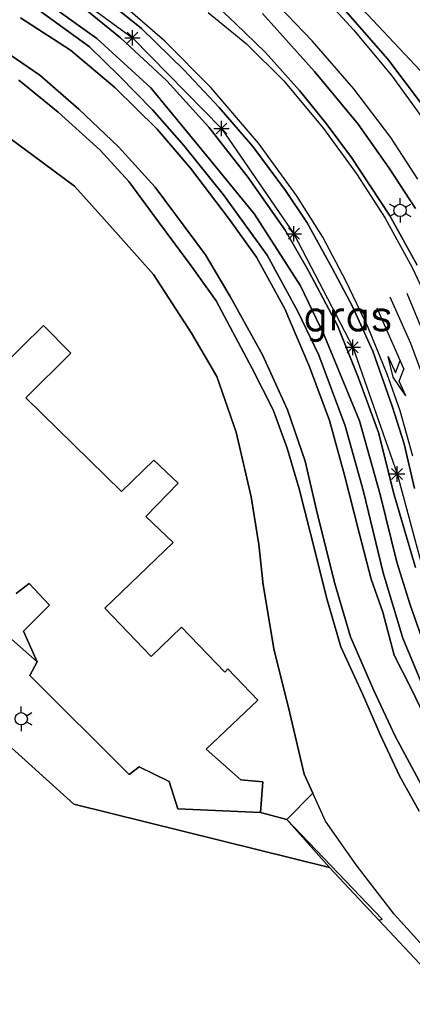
# Model space of a CAD drawing. Header units: millimetres. Extents: x 129727 to 131402, y 399018 to 399724.
# Tile 12 of 60: x 129964 to 129996, y 399307 to 399387. Entities that reach past the tile are written whole.
import ezdxf
from ezdxf.enums import TextEntityAlignment as Align

# ---------------------------------------------------------------- set-up
doc = ezdxf.new("R2010")
doc.units = ezdxf.units.MM
for name, color, linetype in [('MDI-IN-OPNAMEGRENS', 7, 'Continuous'), ('MDI-VL-GRAS', 7, 'Continuous'), ('MDI-VL-GROND', 7, 'Continuous'), ('MDI-VL-TALUD', 7, 'Continuous'), ('MDI-VL-VERHARDING', 7, 'Continuous'), ('MDI-XX-BEBOUWING', 10, 'Continuous'), ('MDI-XX-BEPLANTING', 80, 'Continuous'), ('MDI-XX-GRAS', 7, 'Continuous'), ('MDI-XX-GREPPEL', 160, 'Continuous'), ('MDI-XX-MARKERING', 251, 'Continuous'), ('MDI-XX-TALUD', 84, 'Continuous'), ('MDI-XX-TERREINAFSCH', 253, 'Continuous')]:
    doc.layers.add(name, color=color, linetype=linetype)
doc.styles.add('ROMANS25', font='ROMANS.shx', dxfattribs={"height": 2.5})

msp = doc.modelspace()

# ---------------------------------------------------------------- linework, layer by layer
for p, q in [((129973.141, 399385.1), (129974.025, 399385.984)), ((129974.025, 399385.1), (129973.141, 399385.984)), ((129973.583, 399384.917), (129973.583, 399386.167)), ((129972.958, 399385.542), (129974.208, 399385.542)), ((129980.378, 399377.712), (129981.262, 399378.596)), ((129981.262, 399377.712), (129980.378, 399378.596)), ((129980.82, 399377.529), (129980.82, 399378.779)), ((129980.195, 399378.154), (129981.445, 399378.154)), ((129994.899, 399371.747), (129994.466, 399371.997)), ((129995.332, 399371.997), (129995.332, 399372.497)), ((129995.765, 399371.747), (129996.198, 399371.997)), ((129994.899, 399371.247), (129994.466, 399370.997)), ((129995.765, 399371.247), (129996.198, 399370.997)), ((129995.332, 399370.997), (129995.332, 399370.497)), ((129986.086, 399369.594), (129987.336, 399369.594)), ((129986.269, 399369.152), (129987.153, 399370.036)), ((129987.153, 399369.152), (129986.269, 399370.036)), ((129986.711, 399368.969), (129986.711, 399370.219)), ((129995.894, 399364.755), (129997.976, 399359.718)), ((129993.437, 399363.568), (129995.646, 399358.586)), ((129991.045, 399359.912), (129991.929, 399360.796)), ((129991.929, 399359.912), (129991.045, 399360.796)), ((129991.487, 399359.729), (129991.487, 399360.979)), ((129990.862, 399360.354), (129992.112, 399360.354)), ((129994.373, 399359.607), (129994.961, 399358.282)), ((129994.788, 399357.932), (129994.373, 399359.607)), ((129994.961, 399358.282), (129995.342, 399359.272)), ((129995.265, 399357.596), (129995.646, 399358.586)), ((129995.792, 399356.408), (129994.788, 399357.932)), ((129995.792, 399356.408), (129995.265, 399357.596)), ((129994.646, 399349.607), (129995.53, 399350.491)), ((129995.53, 399349.607), (129994.646, 399350.491)), ((129995.088, 399349.424), (129995.088, 399350.674)), ((129994.463, 399350.049), (129995.713, 399350.049)), ((129964.542, 399330.631), (129964.542, 399331.131)), ((129964.975, 399330.381), (129965.408, 399330.631)), ((129964.542, 399329.631), (129964.542, 399329.131)), ((129964.975, 399329.881), (129965.408, 399329.631))]:
    msp.add_line(p, q)
for centre in [(129995.332, 399371.497), (129964.542, 399330.131)]:
    msp.add_circle(centre, 0.5)
at = {"layer": 'MDI-IN-OPNAMEGRENS'}
for p, q in [((129888.254, 399395.936), (129968.812, 399323.186)), ((129968.812, 399323.186), (129989.602, 399318.036)), ((129989.602, 399318.036), (129993.636, 399313.717)), ((129993.636, 399313.717), (130000, 399306.903))]:
    msp.add_line(p, q, dxfattribs=at)
at = {"layer": 'MDI-VL-GRAS'}
for p, q in [((129965.242, 399389.4), (129970.695, 399385.478)), ((129970.695, 399385.478), (129965.242, 399389.4)), ((129981.958, 399386.704), (129979.425, 399389.114)), ((129994.329, 399383.788), (129989.871, 399388.918)), ((129972.609, 399385.548), (129968.876, 399388.559)), ((129968.876, 399388.559), (129972.609, 399385.548)), ((129971.436, 399388.611), (129974.317, 399386.289)), ((129966.054, 399387.736), (129970.095, 399384.805)), ((129970.095, 399384.805), (129966.054, 399387.736)), ((129984.156, 399387.516), (129988.377, 399382.796)), ((129968.548, 399384.524), (129964.495, 399387.152)), ((129964.495, 399387.152), (129968.548, 399384.524)), ((129984.389, 399384.343), (129981.958, 399386.704)), ((129974.317, 399386.289), (129977.795, 399382.905)), ((129966.049, 399382.502), (129962.095, 399385.205)), ((129962.095, 399385.205), (129966.049, 399382.502)), ((129970.095, 399384.805), (129972.493, 399382.447)), ((129972.493, 399382.447), (129970.095, 399384.805)), ((129970.695, 399385.478), (129975.073, 399381.454)), ((129975.073, 399381.454), (129970.695, 399385.478)), ((129976.389, 399382.04), (129972.609, 399385.548)), ((129972.609, 399385.548), (129976.389, 399382.04)), ((129972.159, 399381.5), (129968.548, 399384.524)), ((129968.548, 399384.524), (129972.159, 399381.5)), ((129987.163, 399381.256), (129984.389, 399384.343)), ((129997.241, 399379.937), (129994.329, 399383.788)), ((129969.234, 399379.728), (129966.049, 399382.502)), ((129966.049, 399382.502), (129969.234, 399379.728)), ((129972.493, 399382.447), (129975.209, 399379.687)), ((129975.209, 399379.687), (129972.493, 399382.447)), ((129977.795, 399382.905), (129980.644, 399379.856)), ((129988.377, 399382.796), (129991.933, 399378.498)), ((129964.345, 399382.09), (129967.536, 399379.477)), ((129967.536, 399379.477), (129964.345, 399382.09)), ((129979.797, 399378.278), (129976.389, 399382.04)), ((129976.389, 399382.04), (129979.797, 399378.278)), ((129975.59, 399378.092), (129972.159, 399381.5)), ((129972.159, 399381.5), (129975.59, 399378.092)), ((129975.073, 399381.454), (129979.985, 399375.509)), ((129979.985, 399375.509), (129975.073, 399381.454)), ((129989.324, 399378.569), (129987.163, 399381.256)), ((129967.536, 399379.477), (129970.954, 399376.401)), ((129970.954, 399376.401), (129967.536, 399379.477)), ((129972.445, 399376.679), (129969.234, 399379.728)), ((129969.234, 399379.728), (129972.445, 399376.679)), ((129975.209, 399379.687), (129977.766, 399376.786)), ((129977.766, 399376.786), (129975.209, 399379.687)), ((129980.644, 399379.856), (129983.372, 399376.688)), ((129991.377, 399375.812), (129989.324, 399378.569)), ((129991.933, 399378.498), (129994.455, 399374.938)), ((129965.515, 399375.959), (129962.339, 399378.289)), ((129978.307, 399374.931), (129975.59, 399378.092)), ((129975.59, 399378.092), (129978.307, 399374.931)), ((129982.986, 399374.177), (129979.797, 399378.278)), ((129979.797, 399378.278), (129982.986, 399374.177)), ((129977.766, 399376.786), (129980.977, 399372.76)), ((129980.977, 399372.76), (129977.766, 399376.786)), ((129968.873, 399373.474), (129965.515, 399375.959)), ((129970.954, 399376.401), (129973.288, 399373.838)), ((129973.288, 399373.838), (129970.954, 399376.401)), ((129975.425, 399373.378), (129972.445, 399376.679)), ((129972.445, 399376.679), (129975.425, 399373.378)), ((129983.372, 399376.688), (129986.018, 399373.119)), ((129979.985, 399375.509), (129983.506, 399371.177)), ((129983.506, 399371.177), (129979.985, 399375.509)), ((129994.464, 399371.103), (129991.377, 399375.812)), ((129981.393, 399370.871), (129978.307, 399374.931)), ((129978.307, 399374.931), (129981.393, 399370.871)), ((129994.455, 399374.938), (129996.598, 399371.645)), ((129973.288, 399373.838), (129975.706, 399370.572)), ((129975.706, 399370.572), (129973.288, 399373.838)), ((129985.994, 399369.876), (129982.986, 399374.177)), ((129982.986, 399374.177), (129985.994, 399369.876)), ((129971.541, 399370.518), (129968.873, 399373.474)), ((129979.527, 399367.87), (129975.425, 399373.378)), ((129975.425, 399373.378), (129979.527, 399367.87)), ((129980.977, 399372.76), (129984.538, 399367.848)), ((129984.538, 399367.848), (129980.977, 399372.76)), ((129986.018, 399373.119), (129987.773, 399370.471)), ((129983.506, 399371.177), (129987.25, 399365.369)), ((129987.25, 399365.369), (129983.506, 399371.177)), ((129975.306, 399366.272), (129971.541, 399370.518)), ((129975.706, 399370.572), (129978.364, 399366.977)), ((129978.364, 399366.977), (129975.706, 399370.572)), ((129983.667, 399367.682), (129981.393, 399370.871)), ((129981.393, 399370.871), (129983.667, 399367.682)), ((129987.773, 399370.471), (129989.812, 399366.798)), ((129996.739, 399367.028), (129994.464, 399371.103)), ((129987.924, 399366.535), (129985.994, 399369.876)), ((129985.994, 399369.876), (129987.924, 399366.535)), ((129981.525, 399364.488), (129979.527, 399367.87)), ((129979.527, 399367.87), (129981.525, 399364.488)), ((129985.959, 399363.493), (129983.667, 399367.682)), ((129983.667, 399367.682), (129985.959, 399363.493)), ((129984.538, 399367.848), (129987.026, 399363.257)), ((129987.026, 399363.257), (129984.538, 399367.848)), ((129978.364, 399366.977), (129980.378, 399364.15)), ((129980.378, 399364.15), (129978.364, 399366.977)), ((129990.259, 399362.128), (129987.924, 399366.535)), ((129987.924, 399366.535), (129990.259, 399362.128)), ((129989.812, 399366.798), (129991.469, 399363.674)), ((129978.384, 399361.515), (129975.306, 399366.272)), ((129987.25, 399365.369), (129989.176, 399361.343)), ((129989.176, 399361.343), (129987.25, 399365.369)), ((129980.378, 399364.15), (129983.314, 399358.645)), ((129983.314, 399358.645), (129980.378, 399364.15)), ((129984.151, 399359.735), (129981.525, 399364.488)), ((129981.525, 399364.488), (129984.151, 399359.735)), ((129987.987, 399358.769), (129985.959, 399363.493)), ((129985.959, 399363.493), (129987.987, 399358.769)), ((129987.026, 399363.257), (129988.731, 399359.705)), ((129988.731, 399359.705), (129987.026, 399363.257)), ((129991.469, 399363.674), (129993.128, 399360.045)), ((129991.923, 399357.928), (129990.259, 399362.128)), ((129990.259, 399362.128), (129991.923, 399357.928)), ((129980.45, 399357.994), (129978.384, 399361.515)), ((129989.176, 399361.343), (129992.026, 399354.385)), ((129992.026, 399354.385), (129989.176, 399361.343)), ((129993.128, 399360.045), (129994.703, 399355.578)), ((129986.194, 399355.262), (129984.151, 399359.735)), ((129984.151, 399359.735), (129986.194, 399355.262)), ((129988.731, 399359.705), (129990.881, 399353.955)), ((129990.881, 399353.955), (129988.731, 399359.705)), ((129983.314, 399358.645), (129985.024, 399355.273)), ((129985.024, 399355.273), (129983.314, 399358.645)), ((129989.604, 399354.389), (129987.987, 399358.769)), ((129987.987, 399358.769), (129989.604, 399354.389)), ((129982.015, 399353.46), (129980.45, 399357.994)), ((129993.592, 399353.43), (129991.923, 399357.928)), ((129991.923, 399357.928), (129993.592, 399353.43)), ((129985.024, 399355.273), (129986.153, 399352.146)), ((129986.153, 399352.146), (129985.024, 399355.273)), ((129987.627, 399351.087), (129986.194, 399355.262)), ((129986.194, 399355.262), (129987.627, 399351.087)), ((129994.703, 399355.578), (129995.678, 399352.495)), ((129990.823, 399349.96), (129989.604, 399354.389)), ((129989.604, 399354.389), (129990.823, 399349.96)), ((129992.026, 399354.385), (129993.718, 399348.382)), ((129993.718, 399348.382), (129992.026, 399354.385)), ((129990.881, 399353.955), (129992.365, 399348.626)), ((129992.365, 399348.626), (129990.881, 399353.955)), ((129983.245, 399348.188), (129982.015, 399353.46)), ((129994.863, 399348.361), (129993.592, 399353.43)), ((129993.592, 399353.43), (129994.863, 399348.361)), ((129986.153, 399352.146), (129987.145, 399348.848)), ((129987.145, 399348.848), (129986.153, 399352.146)), ((129995.678, 399352.495), (129996.511, 399348.873)), ((129988.535, 399347.099), (129987.627, 399351.087)), ((129987.627, 399351.087), (129988.535, 399347.099)), ((129992.008, 399345.271), (129990.823, 399349.96)), ((129990.823, 399349.96), (129992.008, 399345.271)), ((129987.145, 399348.848), (129988.474, 399343.617)), ((129988.474, 399343.617), (129987.145, 399348.848)), ((129983.854, 399344.306), (129983.245, 399348.188)), ((129992.365, 399348.626), (129993.962, 399342.015)), ((129993.962, 399342.015), (129992.365, 399348.626)), ((129993.718, 399348.382), (129995.06, 399342.888)), ((129995.06, 399342.888), (129993.718, 399348.382)), ((129996.593, 399342.44), (129994.863, 399348.361)), ((129994.863, 399348.361), (129996.593, 399342.44)), ((129989.998, 399341.232), (129988.535, 399347.099)), ((129988.535, 399347.099), (129989.998, 399341.232)), ((129992.995, 399341.486), (129992.008, 399345.271)), ((129992.008, 399345.271), (129992.995, 399341.486)), ((129984.2, 399341.028), (129983.854, 399344.306)), ((129988.474, 399343.617), (129989.353, 399339.996)), ((129989.353, 399339.996), (129988.474, 399343.617)), ((129995.06, 399342.888), (129996.157, 399339.409)), ((129996.157, 399339.409), (129995.06, 399342.888)), ((129993.962, 399342.015), (129995.569, 399336.694)), ((129995.569, 399336.694), (129993.962, 399342.015)), ((129985.112, 399335.694), (129984.2, 399341.028)), ((129991.32, 399336.81), (129989.998, 399341.232)), ((129989.998, 399341.232), (129991.32, 399336.81)), ((129993.938, 399338.811), (129992.995, 399341.486)), ((129992.995, 399341.486), (129993.938, 399338.811)), ((129989.353, 399339.996), (129990.526, 399335.974)), ((129990.526, 399335.974), (129989.353, 399339.996)), ((129996.157, 399339.409), (129997.058, 399336.852)), ((129997.058, 399336.852), (129996.157, 399339.409)), ((129994.86, 399335.315), (129993.938, 399338.811)), ((129993.938, 399338.811), (129994.86, 399335.315)), ((129993.194, 399332.439), (129991.32, 399336.81)), ((129991.32, 399336.81), (129993.194, 399332.439)), ((129995.569, 399336.694), (129997.795, 399331.359)), ((129997.795, 399331.359), (129995.569, 399336.694)), ((129990.526, 399335.974), (129992.278, 399332.152)), ((129992.278, 399332.152), (129990.526, 399335.974)), ((129986.264, 399331.062), (129985.112, 399335.694)), ((129996.23, 399332.584), (129994.86, 399335.315)), ((129994.86, 399335.315), (129996.23, 399332.584)), ((129992.278, 399332.152), (129993.708, 399328.853)), ((129993.708, 399328.853), (129992.278, 399332.152)), ((129994.93, 399328.717), (129993.194, 399332.439)), ((129993.194, 399332.439), (129994.93, 399328.717)), ((129997.657, 399329.669), (129996.23, 399332.584)), ((129996.23, 399332.584), (129997.657, 399329.669)), ((129987.554, 399325.631), (129986.264, 399331.062)), ((129993.708, 399328.853), (129995.289, 399325.489)), ((129995.289, 399325.489), (129993.708, 399328.853)), ((129997.072, 399324.723), (129994.93, 399328.717)), ((129994.93, 399328.717), (129997.072, 399324.723)), ((129988.247, 399324.085), (129987.554, 399325.631)), ((129995.289, 399325.489), (129996.895, 399322.627)), ((129996.895, 399322.627), (129995.289, 399325.489)), ((129989.272, 399321.801), (129988.247, 399324.085)), ((129991.773, 399318.252), (129989.272, 399321.801)), ((129994.869, 399314.245), (129991.773, 399318.252)), ((129998.002, 399310.755), (129994.869, 399314.245))]:
    msp.add_line(p, q, dxfattribs=at)
at = {"layer": 'MDI-VL-GROND'}
for p, q in [((129962.339, 399378.289), (129965.515, 399375.959)), ((129965.515, 399375.959), (129968.873, 399373.474)), ((129968.873, 399373.474), (129971.541, 399370.518)), ((129971.541, 399370.518), (129975.306, 399366.272)), ((129975.306, 399366.272), (129978.384, 399361.515)), ((129966.356, 399362.117), (129962.795, 399358.665)), ((129968.568, 399359.878), (129966.356, 399362.117)), ((129978.384, 399361.515), (129980.45, 399357.994)), ((129964.93, 399356.24), (129968.568, 399359.878)), ((129980.45, 399357.994), (129982.015, 399353.46)), ((129972.681, 399348.638), (129964.93, 399356.24)), ((129982.015, 399353.46), (129983.245, 399348.188)), ((129975.311, 399351.182), (129972.681, 399348.638)), ((129977.298, 399349.29), (129975.311, 399351.182)), ((129974.685, 399346.592), (129977.298, 399349.29)), ((129983.245, 399348.188), (129983.854, 399344.306)), ((129976.893, 399344.481), (129974.685, 399346.592)), ((129965.847, 399334.759), (129953.158, 399345.873)), ((129971.34, 399339.129), (129976.893, 399344.481)), ((129983.854, 399344.306), (129984.2, 399341.028)), ((129964.119, 399340.335), (129965.18, 399341.143)), ((129965.18, 399341.143), (129966.844, 399339.39)), ((129984.2, 399341.028), (129985.112, 399335.694)), ((129966.844, 399339.39), (129964.723, 399337.253)), ((129975.114, 399335.194), (129971.34, 399339.129)), ((129977.571, 399337.579), (129975.114, 399335.194)), ((129981.092, 399333.915), (129977.571, 399337.579)), ((129964.723, 399337.253), (129965.847, 399334.759)), ((129985.112, 399335.694), (129986.264, 399331.062)), ((129965.847, 399334.759), (129965.847, 399334.759)), ((129981.346, 399334.185), (129981.092, 399333.915)), ((129983.772, 399331.651), (129981.346, 399334.185)), ((129979.581, 399327.665), (129983.772, 399331.651)), ((129986.264, 399331.062), (129987.554, 399325.631)), ((129982.397, 399325.173), (129979.581, 399327.665)), ((129987.554, 399325.631), (129988.247, 399324.085)), ((129984.187, 399325.01), (129982.397, 399325.173)), ((129983.992, 399322.512), (129984.187, 399325.01)), ((129988.247, 399324.085), (129986.122, 399321.93)), ((129986.122, 399321.93), (129983.992, 399322.512)), ((129986.122, 399321.93), (129986.122, 399321.93))]:
    msp.add_line(p, q, dxfattribs=at)
at = {"layer": 'MDI-VL-TALUD'}
for p, q in [((129970.695, 399385.478), (129965.242, 399389.4)), ((129965.242, 399389.4), (129970.695, 399385.478)), ((129968.876, 399388.559), (129972.609, 399385.548)), ((129970.095, 399384.805), (129966.054, 399387.736)), ((129964.495, 399387.152), (129968.548, 399384.524)), ((129966.049, 399382.502), (129962.095, 399385.205)), ((129972.493, 399382.447), (129970.095, 399384.805)), ((129975.073, 399381.454), (129970.695, 399385.478)), ((129970.695, 399385.478), (129975.073, 399381.454)), ((129972.609, 399385.548), (129976.389, 399382.04)), ((129968.548, 399384.524), (129972.159, 399381.5)), ((129969.234, 399379.728), (129966.049, 399382.502)), ((129975.209, 399379.687), (129972.493, 399382.447)), ((129964.345, 399382.09), (129967.536, 399379.477)), ((129976.389, 399382.04), (129979.797, 399378.278)), ((129972.159, 399381.5), (129975.59, 399378.092)), ((129979.985, 399375.509), (129975.073, 399381.454)), ((129975.073, 399381.454), (129979.985, 399375.509)), ((129967.536, 399379.477), (129970.954, 399376.401)), ((129972.445, 399376.679), (129969.234, 399379.728)), ((129977.766, 399376.786), (129975.209, 399379.687)), ((129965.515, 399375.959), (129962.339, 399378.289)), ((129975.59, 399378.092), (129978.307, 399374.931)), ((129979.797, 399378.278), (129982.986, 399374.177)), ((129980.977, 399372.76), (129977.766, 399376.786)), ((129968.873, 399373.474), (129965.515, 399375.959)), ((129970.954, 399376.401), (129973.288, 399373.838)), ((129975.425, 399373.378), (129972.445, 399376.679)), ((129983.506, 399371.177), (129979.985, 399375.509)), ((129979.985, 399375.509), (129983.506, 399371.177)), ((129978.307, 399374.931), (129981.393, 399370.871)), ((129973.288, 399373.838), (129975.706, 399370.572)), ((129982.986, 399374.177), (129985.994, 399369.876)), ((129971.541, 399370.518), (129968.873, 399373.474)), ((129979.527, 399367.87), (129975.425, 399373.378)), ((129984.538, 399367.848), (129980.977, 399372.76)), ((129987.25, 399365.369), (129983.506, 399371.177)), ((129983.506, 399371.177), (129987.25, 399365.369)), ((129975.306, 399366.272), (129971.541, 399370.518)), ((129975.706, 399370.572), (129978.364, 399366.977)), ((129981.393, 399370.871), (129983.667, 399367.682)), ((129985.994, 399369.876), (129987.924, 399366.535)), ((129981.525, 399364.488), (129979.527, 399367.87)), ((129983.667, 399367.682), (129985.959, 399363.493)), ((129987.026, 399363.257), (129984.538, 399367.848)), ((129978.364, 399366.977), (129980.378, 399364.15)), ((129987.924, 399366.535), (129990.259, 399362.128)), ((129978.384, 399361.515), (129975.306, 399366.272)), ((129989.176, 399361.343), (129987.25, 399365.369)), ((129987.25, 399365.369), (129989.176, 399361.343)), ((129980.378, 399364.15), (129983.314, 399358.645)), ((129984.151, 399359.735), (129981.525, 399364.488)), ((129985.959, 399363.493), (129987.987, 399358.769)), ((129988.731, 399359.705), (129987.026, 399363.257)), ((129990.259, 399362.128), (129991.923, 399357.928)), ((129980.45, 399357.994), (129978.384, 399361.515)), ((129992.026, 399354.385), (129989.176, 399361.343)), ((129989.176, 399361.343), (129992.026, 399354.385)), ((129986.194, 399355.262), (129984.151, 399359.735)), ((129990.881, 399353.955), (129988.731, 399359.705)), ((129983.314, 399358.645), (129985.024, 399355.273)), ((129987.987, 399358.769), (129989.604, 399354.389)), ((129982.015, 399353.46), (129980.45, 399357.994)), ((129991.923, 399357.928), (129993.592, 399353.43)), ((129985.024, 399355.273), (129986.153, 399352.146)), ((129987.627, 399351.087), (129986.194, 399355.262)), ((129989.604, 399354.389), (129990.823, 399349.96)), ((129993.718, 399348.382), (129992.026, 399354.385)), ((129992.026, 399354.385), (129993.718, 399348.382)), ((129992.365, 399348.626), (129990.881, 399353.955)), ((129983.245, 399348.188), (129982.015, 399353.46)), ((129993.592, 399353.43), (129994.863, 399348.361)), ((129986.153, 399352.146), (129987.145, 399348.848)), ((129988.535, 399347.099), (129987.627, 399351.087)), ((129990.823, 399349.96), (129992.008, 399345.271)), ((129987.145, 399348.848), (129988.474, 399343.617)), ((129983.854, 399344.306), (129983.245, 399348.188)), ((129993.962, 399342.015), (129992.365, 399348.626)), ((129995.06, 399342.888), (129993.718, 399348.382)), ((129993.718, 399348.382), (129995.06, 399342.888)), ((129994.863, 399348.361), (129996.593, 399342.44)), ((129989.998, 399341.232), (129988.535, 399347.099)), ((129992.008, 399345.271), (129992.995, 399341.486)), ((129984.2, 399341.028), (129983.854, 399344.306)), ((129988.474, 399343.617), (129989.353, 399339.996)), ((129996.157, 399339.409), (129995.06, 399342.888)), ((129995.06, 399342.888), (129996.157, 399339.409)), ((129995.569, 399336.694), (129993.962, 399342.015)), ((129985.112, 399335.694), (129984.2, 399341.028)), ((129991.32, 399336.81), (129989.998, 399341.232)), ((129992.995, 399341.486), (129993.938, 399338.811)), ((129989.353, 399339.996), (129990.526, 399335.974)), ((129997.058, 399336.852), (129996.157, 399339.409)), ((129996.157, 399339.409), (129997.058, 399336.852)), ((129993.938, 399338.811), (129994.86, 399335.315)), ((129993.194, 399332.439), (129991.32, 399336.81)), ((129997.795, 399331.359), (129995.569, 399336.694)), ((129990.526, 399335.974), (129992.278, 399332.152)), ((129986.264, 399331.062), (129985.112, 399335.694)), ((129994.86, 399335.315), (129996.23, 399332.584)), ((129992.278, 399332.152), (129993.708, 399328.853)), ((129994.93, 399328.717), (129993.194, 399332.439)), ((129996.23, 399332.584), (129997.657, 399329.669)), ((129987.554, 399325.631), (129986.264, 399331.062)), ((129993.708, 399328.853), (129995.289, 399325.489)), ((129997.072, 399324.723), (129994.93, 399328.717)), ((129988.247, 399324.085), (129987.554, 399325.631)), ((129995.289, 399325.489), (129996.895, 399322.627)), ((129989.272, 399321.801), (129988.247, 399324.085)), ((129991.773, 399318.252), (129989.272, 399321.801)), ((129994.869, 399314.245), (129991.773, 399318.252)), ((129998.002, 399310.755), (129994.869, 399314.245))]:
    msp.add_line(p, q, dxfattribs=at)
at = {"layer": 'MDI-VL-VERHARDING'}
for p, q in [((129968.812, 399323.186), (129888.254, 399395.936)), ((129979.425, 399389.114), (129981.958, 399386.704)), ((129989.871, 399388.918), (129994.329, 399383.788)), ((129974.317, 399386.289), (129971.436, 399388.611)), ((129988.377, 399382.796), (129984.156, 399387.516)), ((129981.958, 399386.704), (129984.389, 399384.343)), ((129977.795, 399382.905), (129974.317, 399386.289)), ((129984.389, 399384.343), (129987.163, 399381.256)), ((129994.329, 399383.788), (129997.241, 399379.937)), ((129980.644, 399379.856), (129977.795, 399382.905)), ((129991.933, 399378.498), (129988.377, 399382.796)), ((129987.163, 399381.256), (129989.324, 399378.569)), ((129983.372, 399376.688), (129980.644, 399379.856)), ((129989.324, 399378.569), (129991.377, 399375.812)), ((129994.455, 399374.938), (129991.933, 399378.498)), ((129986.018, 399373.119), (129983.372, 399376.688)), ((129991.377, 399375.812), (129994.464, 399371.103)), ((129996.598, 399371.645), (129994.455, 399374.938)), ((129987.773, 399370.471), (129986.018, 399373.119)), ((129989.812, 399366.798), (129987.773, 399370.471)), ((129994.464, 399371.103), (129996.739, 399367.028)), ((129991.469, 399363.674), (129989.812, 399366.798)), ((129993.128, 399360.045), (129991.469, 399363.674)), ((129994.703, 399355.578), (129993.128, 399360.045)), ((129995.678, 399352.495), (129994.703, 399355.578)), ((129996.511, 399348.873), (129995.678, 399352.495)), ((129953.158, 399345.873), (129965.847, 399334.759)), ((129965.847, 399334.759), (129965.239, 399333.663)), ((129965.239, 399333.663), (129973.316, 399325.592)), ((129973.316, 399325.592), (129974.131, 399326.225)), ((129974.131, 399326.225), (129976.571, 399325.043)), ((129976.571, 399325.043), (129977.279, 399322.796)), ((129989.602, 399318.036), (129968.812, 399323.186)), ((129977.279, 399322.796), (129983.992, 399322.512)), ((129983.992, 399322.512), (129986.122, 399321.93)), ((129983.992, 399322.512), (129983.992, 399322.512)), ((129986.122, 399321.93), (129989.602, 399318.036))]:
    msp.add_line(p, q, dxfattribs=at)
at = {"layer": 'MDI-XX-BEBOUWING'}
for p, q in [((129962.795, 399358.665), (129966.356, 399362.117)), ((129966.356, 399362.117), (129968.568, 399359.878)), ((129968.568, 399359.878), (129964.93, 399356.24)), ((129964.93, 399356.24), (129972.681, 399348.638)), ((129972.681, 399348.638), (129975.311, 399351.182)), ((129975.311, 399351.182), (129977.298, 399349.29)), ((129977.298, 399349.29), (129974.685, 399346.592)), ((129974.685, 399346.592), (129976.893, 399344.481)), ((129976.893, 399344.481), (129971.34, 399339.129)), ((129965.18, 399341.143), (129964.119, 399340.335)), ((129966.844, 399339.39), (129965.18, 399341.143)), ((129964.723, 399337.253), (129966.844, 399339.39)), ((129971.34, 399339.129), (129975.114, 399335.194)), ((129975.114, 399335.194), (129977.571, 399337.579)), ((129977.571, 399337.579), (129981.092, 399333.915)), ((129965.847, 399334.759), (129964.723, 399337.253)), ((129965.239, 399333.663), (129965.847, 399334.759)), ((129973.316, 399325.592), (129965.239, 399333.663)), ((129981.092, 399333.915), (129981.346, 399334.185)), ((129981.346, 399334.185), (129983.772, 399331.651)), ((129983.772, 399331.651), (129979.581, 399327.665)), ((129979.581, 399327.665), (129982.397, 399325.173)), ((129974.131, 399326.225), (129973.316, 399325.592)), ((129976.571, 399325.043), (129974.131, 399326.225)), ((129977.279, 399322.796), (129976.571, 399325.043)), ((129982.397, 399325.173), (129984.187, 399325.01)), ((129984.187, 399325.01), (129983.992, 399322.512)), ((129983.992, 399322.512), (129977.279, 399322.796))]:
    msp.add_line(p, q, dxfattribs=at)
at = {"layer": 'MDI-XX-BEPLANTING'}
for p, q in [((129964.58, 399392.14), (129973.583, 399385.542)), ((129996.974, 399382.865), (129989.073, 399391.36)), ((129973.583, 399385.542), (129980.82, 399378.154)), ((129980.82, 399378.154), (129986.711, 399369.594)), ((129986.711, 399369.594), (129991.487, 399360.354)), ((129991.487, 399360.354), (129995.088, 399350.049)), ((129995.088, 399350.049), (129998.083, 399338.982))]:
    msp.add_line(p, q, dxfattribs=at)
at = {"layer": 'MDI-XX-GREPPEL'}
for p, q in [((129965.242, 399389.4), (129970.695, 399385.478)), ((129970.695, 399385.478), (129975.073, 399381.454)), ((129975.073, 399381.454), (129979.985, 399375.509)), ((129979.985, 399375.509), (129983.506, 399371.177)), ((129983.506, 399371.177), (129987.25, 399365.369)), ((129987.25, 399365.369), (129989.176, 399361.343)), ((129989.176, 399361.343), (129992.026, 399354.385)), ((129992.026, 399354.385), (129993.718, 399348.382)), ((129993.718, 399348.382), (129995.06, 399342.888)), ((129995.06, 399342.888), (129996.157, 399339.409)), ((129996.157, 399339.409), (129997.058, 399336.852))]:
    msp.add_line(p, q, dxfattribs=at)
at = {"layer": 'MDI-XX-MARKERING'}
for p, q in [((129988.191, 399385.294), (129984.625, 399389.006)), ((129988.758, 399389.257), (129991.573, 399386.155)), ((129976.206, 399385.25), (129972.408, 399388.58)), ((129979.749, 399387.601), (129982.846, 399385.033)), ((129991.573, 399386.155), (129994.674, 399382.45)), ((129979.949, 399381.504), (129976.206, 399385.25)), ((129982.846, 399385.033), (129985.879, 399382.041)), ((129991.582, 399381.397), (129988.191, 399385.294)), ((129994.674, 399382.45), (129997.521, 399378.517)), ((129985.879, 399382.041), (129989.102, 399378.166)), ((129983.835, 399376.964), (129979.949, 399381.504)), ((129994.596, 399377.42), (129991.582, 399381.397)), ((129989.102, 399378.166), (129991.788, 399374.475)), ((129986.917, 399372.705), (129983.835, 399376.964)), ((129996.774, 399374.032), (129994.596, 399377.42)), ((129991.788, 399374.475), (129994.115, 399370.855)), ((129989.05, 399369.304), (129986.917, 399372.705)), ((129994.115, 399370.855), (129996.31, 399366.847)), ((129990.938, 399365.772), (129989.05, 399369.304)), ((129996.31, 399366.847), (129998.63, 399361.88)), ((129992.754, 399361.968), (129990.938, 399365.772)), ((129996.217, 399360.669), (129994.544, 399364.435)), ((129994.278, 399358.174), (129992.754, 399361.968)), ((129997.571, 399357.015), (129996.217, 399360.669)), ((129995.356, 399355.194), (129994.278, 399358.174)), ((129996.378, 399351.493), (129995.356, 399355.194))]:
    msp.add_line(p, q, dxfattribs=at)
at = {"layer": 'MDI-XX-TALUD'}
for p, q in [((129972.609, 399385.548), (129968.876, 399388.559)), ((129966.054, 399387.736), (129970.095, 399384.805)), ((129964.495, 399387.152), (129968.548, 399384.524)), ((129962.095, 399385.205), (129966.049, 399382.502)), ((129970.095, 399384.805), (129972.493, 399382.447)), ((129976.389, 399382.04), (129972.609, 399385.548)), ((129968.548, 399384.524), (129972.159, 399381.5)), ((129966.049, 399382.502), (129969.234, 399379.728)), ((129972.493, 399382.447), (129975.209, 399379.687)), ((129967.536, 399379.477), (129964.345, 399382.09)), ((129979.797, 399378.278), (129976.389, 399382.04)), ((129972.159, 399381.5), (129975.59, 399378.092)), ((129970.954, 399376.401), (129967.536, 399379.477)), ((129969.234, 399379.728), (129972.445, 399376.679)), ((129975.209, 399379.687), (129977.766, 399376.786)), ((129965.515, 399375.959), (129962.339, 399378.289)), ((129975.59, 399378.092), (129978.307, 399374.931)), ((129982.986, 399374.177), (129979.797, 399378.278)), ((129977.766, 399376.786), (129980.977, 399372.76)), ((129968.873, 399373.474), (129965.515, 399375.959)), ((129973.288, 399373.838), (129970.954, 399376.401)), ((129972.445, 399376.679), (129975.425, 399373.378)), ((129978.307, 399374.931), (129981.393, 399370.871)), ((129975.706, 399370.572), (129973.288, 399373.838)), ((129985.994, 399369.876), (129982.986, 399374.177)), ((129971.541, 399370.518), (129968.873, 399373.474)), ((129975.425, 399373.378), (129979.527, 399367.87)), ((129980.977, 399372.76), (129984.538, 399367.848)), ((129975.306, 399366.272), (129971.541, 399370.518)), ((129978.364, 399366.977), (129975.706, 399370.572)), ((129981.393, 399370.871), (129983.667, 399367.682)), ((129987.924, 399366.535), (129985.994, 399369.876)), ((129979.527, 399367.87), (129981.525, 399364.488)), ((129983.667, 399367.682), (129985.959, 399363.493)), ((129984.538, 399367.848), (129987.026, 399363.257)), ((129980.378, 399364.15), (129978.364, 399366.977)), ((129990.259, 399362.128), (129987.924, 399366.535)), ((129978.384, 399361.515), (129975.306, 399366.272)), ((129983.314, 399358.645), (129980.378, 399364.15)), ((129981.525, 399364.488), (129984.151, 399359.735)), ((129985.959, 399363.493), (129987.987, 399358.769)), ((129987.026, 399363.257), (129988.731, 399359.705)), ((129991.923, 399357.928), (129990.259, 399362.128)), ((129980.45, 399357.994), (129978.384, 399361.515)), ((129984.151, 399359.735), (129986.194, 399355.262)), ((129988.731, 399359.705), (129990.881, 399353.955)), ((129985.024, 399355.273), (129983.314, 399358.645)), ((129987.987, 399358.769), (129989.604, 399354.389)), ((129982.015, 399353.46), (129980.45, 399357.994)), ((129993.592, 399353.43), (129991.923, 399357.928)), ((129986.153, 399352.146), (129985.024, 399355.273)), ((129986.194, 399355.262), (129987.627, 399351.087)), ((129989.604, 399354.389), (129990.823, 399349.96)), ((129990.881, 399353.955), (129992.365, 399348.626)), ((129983.245, 399348.188), (129982.015, 399353.46)), ((129994.863, 399348.361), (129993.592, 399353.43)), ((129987.145, 399348.848), (129986.153, 399352.146)), ((129987.627, 399351.087), (129988.535, 399347.099)), ((129990.823, 399349.96), (129992.008, 399345.271)), ((129988.474, 399343.617), (129987.145, 399348.848)), ((129983.854, 399344.306), (129983.245, 399348.188)), ((129992.365, 399348.626), (129993.962, 399342.015)), ((129996.593, 399342.44), (129994.863, 399348.361)), ((129988.535, 399347.099), (129989.998, 399341.232)), ((129992.008, 399345.271), (129992.995, 399341.486)), ((129984.2, 399341.028), (129983.854, 399344.306)), ((129989.353, 399339.996), (129988.474, 399343.617)), ((129993.962, 399342.015), (129995.569, 399336.694)), ((129985.112, 399335.694), (129984.2, 399341.028)), ((129989.998, 399341.232), (129991.32, 399336.81)), ((129992.995, 399341.486), (129993.938, 399338.811)), ((129990.526, 399335.974), (129989.353, 399339.996)), ((129993.938, 399338.811), (129994.86, 399335.315)), ((129991.32, 399336.81), (129993.194, 399332.439)), ((129995.569, 399336.694), (129997.795, 399331.359)), ((129992.278, 399332.152), (129990.526, 399335.974)), ((129986.264, 399331.062), (129985.112, 399335.694)), ((129994.86, 399335.315), (129996.23, 399332.584)), ((129993.708, 399328.853), (129992.278, 399332.152)), ((129993.194, 399332.439), (129994.93, 399328.717)), ((129996.23, 399332.584), (129997.657, 399329.669)), ((129987.554, 399325.631), (129986.264, 399331.062)), ((129995.289, 399325.489), (129993.708, 399328.853)), ((129994.93, 399328.717), (129997.072, 399324.723)), ((129988.247, 399324.085), (129987.554, 399325.631)), ((129996.895, 399322.627), (129995.289, 399325.489)), ((129989.272, 399321.801), (129988.247, 399324.085)), ((129991.773, 399318.252), (129989.272, 399321.801)), ((129994.869, 399314.245), (129991.773, 399318.252)), ((129998.002, 399310.755), (129994.869, 399314.245))]:
    msp.add_line(p, q, dxfattribs=at)
at = {"layer": 'MDI-XX-TERREINAFSCH'}
for p, q in [((129979.425, 399389.114), (129981.958, 399386.704)), ((129994.329, 399383.788), (129989.871, 399388.918)), ((129971.436, 399388.611), (129974.317, 399386.289)), ((129988.377, 399382.796), (129984.156, 399387.516)), ((129981.958, 399386.704), (129984.389, 399384.343)), ((129974.317, 399386.289), (129977.795, 399382.905)), ((129984.389, 399384.343), (129987.163, 399381.256)), ((129997.241, 399379.937), (129994.329, 399383.788)), ((129977.795, 399382.905), (129980.644, 399379.856)), ((129991.933, 399378.498), (129988.377, 399382.796)), ((129987.163, 399381.256), (129989.324, 399378.569)), ((129980.644, 399379.856), (129983.372, 399376.688)), ((129989.324, 399378.569), (129991.377, 399375.812)), ((129994.455, 399374.938), (129991.933, 399378.498)), ((129983.372, 399376.688), (129986.018, 399373.119)), ((129991.377, 399375.812), (129994.464, 399371.103)), ((129996.598, 399371.645), (129994.455, 399374.938)), ((129986.018, 399373.119), (129987.773, 399370.471)), ((129987.773, 399370.471), (129989.812, 399366.798)), ((129994.464, 399371.103), (129996.739, 399367.028)), ((129989.812, 399366.798), (129991.469, 399363.674)), ((129991.469, 399363.674), (129993.128, 399360.045)), ((129993.128, 399360.045), (129994.703, 399355.578)), ((129994.703, 399355.578), (129995.678, 399352.495)), ((129995.678, 399352.495), (129996.511, 399348.873)), ((129953.158, 399345.873), (129965.847, 399334.759)), ((129986.122, 399321.93), (129988.247, 399324.085)), ((129983.992, 399322.512), (129986.122, 399321.93)), ((129986.122, 399321.93), (129989.602, 399318.036)), ((129986.122, 399321.93), (129993.88, 399313.842)), ((129993.88, 399313.842), (129993.636, 399313.717))]:
    msp.add_line(p, q, dxfattribs=at)

# ---------------------------------------------------------------- texts
at = {"layer": 'MDI-XX-GRAS', "style": 'ROMANS25'}
msp.add_text('gras', height=2.5, dxfattribs=at).set_placement((129991.094, 399362.99), align=Align.MIDDLE_CENTER)

doc.saveas('drawing.dxf')
